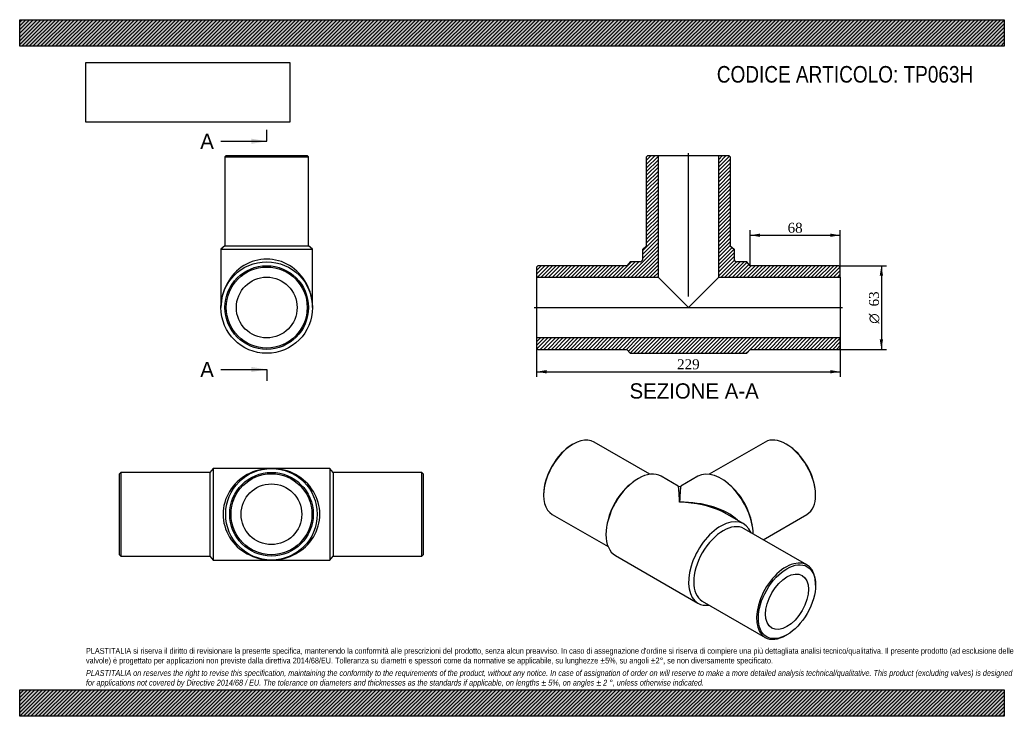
# Model space of a CAD drawing. Header units: millimetres. Extents: x 0 to 742, y 0 to 525.
import ezdxf
from ezdxf.enums import TextEntityAlignment as Align
from ezdxf.lldxf.tags import DXFTag

# ---------------------------------------------------------------- set-up
doc = ezdxf.new("R2010")
doc.units = ezdxf.units.MM
doc.header["$LTSCALE"] = 2.5
for name, color, linetype in [('Default', 7, 'Continuous'), ('DV4_Default', 7, 'Continuous'), ('TP063H', 7, 'Continuous')]:
    doc.layers.add(name, color=color, linetype=linetype)
doc.styles.add('SEACAD_Solid_Edge_ANSI', font='seans.ttf')
doc.styles.add('SEACAD_Solid_Edge_ANSI1_Symbols', font='semeca1.ttf')
doc.styles.add('SEACAD_Times_New_Roman', font='times.ttf')
tags = doc.linetypes.add('CENTER2', pattern=[28.575, 19.05, -3.175, 3.175, -3.175]).pattern_tags.tags
tags[10:11] = [DXFTag(74, 4), DXFTag(75, 0), DXFTag(340, '0'), DXFTag(46, 0.0), DXFTag(50, 0.0), DXFTag(44, 0.0), DXFTag(45, 0.0)]
tags[8:9] = [DXFTag(74, 4), DXFTag(75, 0), DXFTag(340, '0'), DXFTag(46, 0.0), DXFTag(50, 0.0), DXFTag(44, 0.0), DXFTag(45, 0.0)]
tags[6:7] = [DXFTag(74, 4), DXFTag(75, 0), DXFTag(340, '0'), DXFTag(46, 0.0), DXFTag(50, 0.0), DXFTag(44, 0.0), DXFTag(45, 0.0)]
tags[4:5] = [DXFTag(74, 4), DXFTag(75, 0), DXFTag(340, '0'), DXFTag(46, 0.0), DXFTag(50, 0.0), DXFTag(44, 0.0), DXFTag(45, 0.0)]
doc.dimstyles.new('ANSImm', dxfattribs={"dimtxt": 7.5, "dimasz": 7.5, "dimexe": 3.75, "dimexo": 0, "dimgap": 1.875, "dimtad": 1, "dimdsep": 46, "dimtxsty": 'SEACAD_Times_New_Roman', "dimblk1": '_SE_FILLED', "dimblk2": '_SE_FILLED', "dimsah": 1, "dimcen": 3.75, "dimazin": 0, "dimtfac": 0.85, "dimtdec": 3, "dimtofl": 0, "dimtmove": 0, "dimatfit": 3, "dimfxl": 1, "dimarcsym": 0})
picture_1 = doc.add_image_def('image1.jpg', size_in_pixel=(4302, 1260))

# ---------------------------------------------------------------- blocks, each defined once
blk = doc.blocks.new('SE')
at = {"layer": 'TP063H', "color": 7, "linetype": 'Continuous'}
for p, q in [((145.85, 186.79), (143.35, 183.79)), ((145.85, 186.79), (145.85, 117.79)), ((189.85, 186.79), (145.85, 186.79)), ((233.85, 186.79), (189.85, 186.79)), ((233.85, 186.79), (233.85, 117.79)), ((236.35, 183.79), (233.85, 186.79)), ((76.35, 183.79), (75.35, 182.79)), ((75.35, 121.79), (75.35, 182.79)), ((76.35, 183.79), (76.35, 120.79)), ((143.35, 183.79), (76.35, 183.79)), ((143.35, 183.79), (143.35, 120.79)), ((236.35, 183.79), (236.35, 120.79)), ((303.35, 183.79), (236.35, 183.79)), ((303.35, 120.79), (303.35, 183.79)), ((304.35, 182.79), (303.35, 183.79)), ((304.35, 182.79), (304.35, 121.79)), ((75.35, 121.79), (76.35, 120.79)), ((76.35, 120.79), (143.35, 120.79)), ((143.35, 120.79), (145.85, 117.79)), ((233.85, 117.79), (236.35, 120.79)), ((236.35, 120.79), (303.35, 120.79)), ((303.35, 120.79), (304.35, 121.79)), ((145.85, 117.79), (189.85, 117.79)), ((189.85, 117.79), (233.85, 117.79))]:
    blk.add_line(p, q, dxfattribs=at)
for radius in [34.5, 31.5, 30.5, 22.9]:
    blk.add_circle((189.85, 152.29), radius, dxfattribs=at)
for major_axis in [(36.5, 0), (-36.5, 0)]:
    blk.add_ellipse((189.85, 152.29), major_axis=major_axis, ratio=0.945205, start_param=1.570796, end_param=4.712389, dxfattribs=at)
blk = doc.blocks.new('SE1')
at = {"layer": 'TP063H', "color": 7, "linetype": 'Continuous'}
for p, q in [((417.38, 205.16), (416.68, 204.75)), ((475.24, 182.41), (433.13, 206.72)), ((562.15, 206.72), (520.04, 182.41)), ((578.6, 204.75), (577.9, 205.16)), ((496.64, 173.52), (483.78, 180.94)), ((511.5, 180.94), (498.64, 173.52)), ((461.02, 175.32), (459.73, 174.24)), ((535.55, 174.24), (534.26, 175.32)), ((395.11, 167.39), (395.11, 166.58)), ((600.17, 166.58), (600.17, 167.39)), ((401.63, 152.16), (443.74, 127.85)), ((546, 145.02), (533.14, 152.44)), ((560.64, 133.1), (593.65, 152.16)), ((443.06, 145.37), (442.76, 143.71)), ((593.65, 114.04), (546.27, 141.4)), ((552.52, 143.71), (552.22, 145.37)), ((449.28, 121.19), (511.5, 85.26)), ((600.17, 98.81), (600.17, 99.62)), ((514.77, 86.84), (562.15, 59.49)), ((577.9, 61.05), (578.6, 61.45))]:
    blk.add_line(p, q, dxfattribs=at)
blk.add_arc((497.64, 175.25), 2, 240.75109, 298.93411, dxfattribs=at)
for centre, major_axis, ratio, start_param, end_param in [((417.38, 179.44), (15.75, 27.28), 0.57735, 0, 3.141593), ((577.9, 179.44), (-15.75, 27.28), 0.57735, 3.141593, 6.283185), ((416.68, 179.85), (-15.25, -26.41), 0.57735, 3.926991, 5.497787), ((578.6, 179.85), (15.25, -26.41), 0.57735, 0.785398, 2.356194), ((466.53, 151.06), (-17.25, -29.88), 0.57735, 3.141593, 6.283185), ((528.75, 151.06), (-17.25, 29.88), 0.57735, 3.942868, 6.283185), ((464.76, 152.08), (-15.75, -27.28), 0.57735, 4.15479, 5.269988), ((497.64, 133.1), (1.01, -40.42), 0.02437, 2.341298, 3.126696), ((497.64, 133.1), (-1.01, -40.42), 0.02437, 3.156489, 3.941887), ((530.52, 152.08), (-15.75, 27.28), 0.57735, 4.15479, 5.269988), ((497.64, 133.1), (-50.2, -1.19), 0.56087, 3.645973, 4.699079), ((497.64, 133.1), (-50.2, 1.19), 0.56087, 4.033898, 4.725699), ((528.75, 115.14), (-17.25, -29.88), 0.57735, 2.721481, 6.283185), ((497.64, 133.1), (-50.2, 1.19), 0.56087, 3.9403, 4.033898), ((530.52, 114.12), (-15.75, -27.28), 0.57735, 3.141593, 6.283185), ((577.9, 86.77), (-15.75, -27.28), 0.57735, 2.356194, 6.283185), ((528.75, 115.14), (-17.25, -29.88), 0.57735, 0, 0.420111), ((577.9, 86.77), (-15.75, -27.28), 0.57735, 0, 0.785398)]:
    blk.add_ellipse(centre, major_axis=major_axis, ratio=ratio, start_param=start_param, end_param=end_param, dxfattribs=at)
for major_axis in [(15.25, 26.41), (-11.45, -19.83)]:
    blk.add_ellipse((578.6, 86.36), major_axis=major_axis, ratio=0.57735, dxfattribs=at)
blk = doc.blocks.new('SE2')
at = {"layer": 'TP063H', "color": 7, "linetype": 'Continuous'}
for p, q in [((155.8, 422.56), (154.8, 421.56)), ((154.8, 421.56), (217.8, 421.56)), ((154.8, 421.56), (154.8, 354.56)), ((155.8, 422.56), (216.8, 422.56)), ((217.8, 421.56), (216.8, 422.56)), ((217.8, 354.56), (217.8, 421.56)), ((154.8, 354.56), (151.8, 352.06)), ((151.8, 352.06), (220.8, 352.06)), ((151.8, 352.06), (151.8, 308.06)), ((154.8, 354.56), (217.8, 354.56)), ((220.8, 352.06), (217.8, 354.56)), ((220.8, 308.06), (220.8, 352.06))]:
    blk.add_line(p, q, dxfattribs=at)
for radius in [34.5, 31.5, 30.5, 22.9]:
    blk.add_circle((186.3, 308.06), radius, dxfattribs=at)
blk.add_ellipse((186.3, 308.06), major_axis=(0, -36.5), ratio=0.945205, start_param=1.570796, end_param=4.712389, dxfattribs=at)
blk = doc.blocks.new('SE4')
at = {"color": 7, "linetype": 'Continuous', "style": 'SEACAD_Solid_Edge_ANSI'}
blk.add_text('A', height=11.5, dxfattribs=at).set_placement((136.15, 439.15), align=Align.TOP_LEFT)
blk = doc.blocks.new('SE5')
at = {"color": 7, "linetype": 'Continuous', "style": 'SEACAD_Solid_Edge_ANSI'}
blk.add_text('A', height=11.5, dxfattribs=at).set_placement((136.15, 267.14), align=Align.TOP_LEFT)
blk = doc.blocks.new('SEANNOT_GROUP')
at = {"linetype": 'Continuous'}
blk.add_hatch(color=7, dxfattribs=at).paths.add_polyline_path([(174.8, 431.48), (186.3, 433.4), (174.8, 435.32)])
at = {"color": 7, "linetype": 'Continuous'}
blk.add_lwpolyline([(151.8, 433.4), (186.3, 433.4)], dxfattribs=at)
blk = doc.blocks.new('SEANNOT_GROUP1')
at = {"linetype": 'Continuous'}
blk.add_hatch(color=7, dxfattribs=at).paths.add_polyline_path([(174.8, 259.47), (186.3, 261.39), (174.8, 263.31)])
at = {"color": 7, "linetype": 'Continuous'}
blk.add_lwpolyline([(151.8, 261.39), (186.3, 261.39)], dxfattribs=at)
blk = doc.blocks.new('SE3')
at = {"layer": 'Default', "color": 7, "linetype": 'CENTER2'}
for p, q in [((186.3, 433.4), (186.3, 442.02)), ((186.3, 261.39), (186.3, 252.76))]:
    blk.add_line(p, q, dxfattribs=at)
at = {"layer": 'Default', "color": 7, "linetype": 'CENTER2', "const_width": 0.0001}
blk.add_lwpolyline([(186.3, 433.4), (186.3, 261.39)], dxfattribs=at)
at = {"layer": 'Default'}
for name in ['SE4', 'SEANNOT_GROUP', 'SE5', 'SEANNOT_GROUP1']:
    blk.add_blockref(name, (0, 0), dxfattribs=at)
blk = doc.blocks.new('SE6')
at = {"layer": 'TP063H', "linetype": 'Continuous'}
h = blk.add_hatch(dxfattribs=at)
h.set_pattern_fill('LINE', scale=0.62992, angle=45, style=0)
edge = h.paths.add_edge_path()
edge.add_line((472.79, 354.56), (469.79, 352.06))
edge.add_line((469.79, 352.06), (469.79, 344.56))
edge.add_arc((467.79, 344.56), 2, 270, 360, ccw=False)
edge.add_line((467.79, 342.56), (460.29, 342.56))
edge.add_line((460.29, 342.56), (457.79, 339.56))
edge.add_line((457.79, 339.56), (390.79, 339.56))
edge.add_line((390.79, 339.56), (389.79, 338.56))
edge.add_line((389.79, 338.56), (389.79, 330.96))
edge.add_line((389.79, 330.96), (481.39, 330.96))
edge.add_line((481.39, 330.96), (481.39, 422.56))
edge.add_line((481.39, 422.56), (473.79, 422.56))
edge.add_line((473.79, 422.56), (472.79, 421.56))
edge.add_line((472.79, 421.56), (472.79, 354.56))
h = blk.add_hatch(dxfattribs=at)
h.set_pattern_fill('LINE', scale=0.62992, angle=45, style=0)
edge = h.paths.add_edge_path()
edge.add_line((535.79, 354.56), (535.79, 421.56))
edge.add_line((535.79, 421.56), (534.79, 422.56))
edge.add_line((534.79, 422.56), (527.19, 422.56))
edge.add_line((527.19, 422.56), (527.19, 330.96))
edge.add_line((527.19, 330.96), (618.79, 330.96))
edge.add_line((618.79, 330.96), (618.79, 338.56))
edge.add_line((618.79, 338.56), (617.79, 339.56))
edge.add_line((617.79, 339.56), (550.79, 339.56))
edge.add_line((550.79, 339.56), (548.29, 342.56))
edge.add_line((548.29, 342.56), (540.79, 342.56))
edge.add_arc((540.79, 344.56), 2, 180, 270, ccw=False)
edge.add_line((538.79, 344.56), (538.79, 352.06))
edge.add_line((538.79, 352.06), (535.79, 354.56))
h = blk.add_hatch(dxfattribs=at)
h.set_pattern_fill('LINE', scale=0.62992, angle=45, style=0)
h.paths.add_polyline_path([(618.79, 277.56), (618.79, 285.16), (389.79, 285.16), (389.79, 277.56), (390.79, 276.56), (457.79, 276.56), (460.29, 273.56), (548.29, 273.56), (550.79, 276.56), (617.79, 276.56)])
at = {"layer": 'DV4_Default', "color": 7, "linetype": 'CENTER2'}
for p, q in [((504.29, 316.41), (504.29, 424.31)), ((388.04, 308.06), (620.54, 308.06))]:
    blk.add_line(p, q, dxfattribs=at)
at = {"layer": 'TP063H', "color": 7, "linetype": 'Continuous'}
for p, q in [((472.79, 421.56), (473.79, 422.56)), ((472.79, 354.56), (472.79, 421.56)), ((473.79, 422.56), (481.39, 422.56)), ((481.39, 422.56), (527.19, 422.56)), ((481.39, 422.56), (481.39, 330.96)), ((527.19, 422.56), (534.79, 422.56)), ((527.19, 330.96), (527.19, 422.56)), ((534.79, 422.56), (535.79, 421.56)), ((535.79, 421.56), (535.79, 354.56)), ((469.79, 352.06), (472.79, 354.56)), ((469.79, 344.56), (469.79, 352.06)), ((535.79, 354.56), (538.79, 352.06)), ((538.79, 352.06), (538.79, 344.56)), ((460.29, 342.56), (457.79, 339.56)), ((467.79, 342.56), (460.29, 342.56)), ((548.29, 342.56), (540.79, 342.56)), ((550.79, 339.56), (548.29, 342.56)), ((389.79, 338.56), (390.79, 339.56)), ((389.79, 338.56), (389.79, 330.96)), ((457.79, 339.56), (390.79, 339.56)), ((617.79, 339.56), (550.79, 339.56)), ((617.79, 339.56), (618.79, 338.56)), ((618.79, 330.96), (618.79, 338.56)), ((389.79, 330.96), (389.79, 285.16)), ((389.79, 330.96), (481.39, 330.96)), ((481.39, 330.96), (504.29, 308.06)), ((504.29, 308.06), (527.19, 330.96)), ((527.19, 330.96), (618.79, 330.96)), ((618.79, 330.96), (618.79, 285.16)), ((618.79, 285.16), (389.79, 285.16)), ((389.79, 285.16), (389.79, 277.56)), ((618.79, 277.56), (618.79, 285.16)), ((390.79, 276.56), (389.79, 277.56)), ((390.79, 276.56), (457.79, 276.56)), ((457.79, 276.56), (460.29, 273.56)), ((548.29, 273.56), (550.79, 276.56)), ((550.79, 276.56), (617.79, 276.56)), ((618.79, 277.56), (617.79, 276.56)), ((460.29, 273.56), (548.29, 273.56))]:
    blk.add_line(p, q, dxfattribs=at)
for centre, start, end in [((467.79, 344.56), 270, 0), ((540.79, 344.56), 180, 270)]:
    blk.add_arc(centre, 2, start, end, dxfattribs=at)
blk = doc.blocks.new('DMBLK286')
at = {"layer": 'Default', "linetype": 'Continuous'}
for points in [[(397.29, 258.42), (397.29, 260.92), (389.79, 259.67)], [(611.29, 258.42), (618.79, 259.67), (611.29, 260.92)]]:
    blk.add_hatch(color=7, dxfattribs=at).paths.add_polyline_path(points)
at = {"layer": 'Default', "color": 7, "linetype": 'Continuous'}
for p, q in [((389.79, 285.16), (389.79, 255.92)), ((618.79, 285.16), (618.79, 255.92)), ((389.79, 259.67), (618.79, 259.67))]:
    blk.add_line(p, q, dxfattribs=at)
at = {"layer": 'Default', "color": 7, "linetype": 'Continuous', "style": 'SEACAD_Times_New_Roman'}
blk.add_text('229', height=7.5, dxfattribs=at).set_placement((495.76, 269.05), align=Align.TOP_LEFT)
blk = doc.blocks.new('_SE_FILLED')
at = {"color": 0}
blk.add_line((0, 0), (-1, 0), dxfattribs=at)
blk.add_solid([(0, 0), (-1, -0.1665), (-1, 0.1665), (0, 0)], dxfattribs=at)
blk = doc.blocks.new('DMBLK287')
at = {"layer": 'Default', "linetype": 'Continuous'}
for points in [[(558.29, 363.8), (550.79, 362.55), (558.29, 361.3)], [(611.29, 363.8), (611.29, 361.3), (618.79, 362.55)]]:
    blk.add_hatch(color=7, dxfattribs=at).paths.add_polyline_path(points)
at = {"layer": 'Default', "color": 7, "linetype": 'Continuous'}
for p, q in [((550.79, 339.56), (550.79, 366.3)), ((618.79, 334.76), (618.79, 366.3)), ((550.79, 362.55), (618.79, 362.55))]:
    blk.add_line(p, q, dxfattribs=at)
at = {"layer": 'Default', "color": 7, "linetype": 'Continuous', "style": 'SEACAD_Times_New_Roman'}
blk.add_text('68', height=7.5, dxfattribs=at).set_placement((579.1, 371.93), align=Align.TOP_LEFT)
blk = doc.blocks.new('GDimGGroup')
at = {"layer": 'Default', "linetype": 'Continuous'}
for points in [[(651.06, 332.06), (649.81, 339.56), (648.56, 332.06)], [(651.06, 284.06), (648.56, 284.06), (649.81, 276.56)]]:
    blk.add_hatch(color=7, dxfattribs=at).paths.add_polyline_path(points)
at = {"layer": 'Default', "color": 7, "linetype": 'Continuous'}
for p, q in [((617.79, 339.56), (653.56, 339.56)), ((649.81, 339.56), (649.81, 276.56)), ((617.79, 276.56), (653.56, 276.56))]:
    blk.add_line(p, q, dxfattribs=at)
for s, style, p in [('63', 'SEACAD_Times_New_Roman', (640.43, 308.9)), ('O', 'SEACAD_Solid_Edge_ANSI1_Symbols', (640.43, 295.85))]:
    blk.add_text(s, height=7.5, rotation=90, dxfattribs=dict(at, style=style)).set_placement(p, align=Align.TOP_LEFT)

msp = doc.modelspace()

# ---------------------------------------------------------------- hatches: boundary and pattern name
at = {"layer": 'Default', "linetype": 'Continuous'}
h = msp.add_hatch(dxfattribs=at)
h.set_pattern_fill('LINE', scale=0.62992, angle=45, style=0)
h.paths.add_polyline_path([(742.5, 505), (742.5, 525), (0, 525), (0, 505)])
for points in [[(742.5, 505), (742.5, 525), (0, 525), (0, 505)], [(742.5, 0), (742.5, 20), (0, 20), (0, 0)]]:
    msp.add_hatch(color=7, dxfattribs=at).paths.add_polyline_path(points)
h = msp.add_hatch(dxfattribs=at)
h.set_pattern_fill('LINE', scale=0.62992, angle=45, style=0)
h.paths.add_polyline_path([(742.5, 0), (742.5, 20), (0, 20), (0, 0)])

# ---------------------------------------------------------------- linework, layer by layer
at = {"layer": 'Default', "color": 7, "linetype": 'Continuous'}
for p, q in [((0, 525), (742.5, 525)), ((0, 505), (0, 525)), ((742.5, 525), (742.5, 505)), ((742.5, 505), (0, 505)), ((0, 20), (742.5, 20)), ((0, 0), (0, 20)), ((742.5, 20), (742.5, 0)), ((742.5, 0), (0, 0))]:
    msp.add_line(p, q, dxfattribs=at)

# ---------------------------------------------------------------- block references
at = {"layer": 'Default'}
for name in ['SE3', 'SE6', 'SE2', 'GDimGGroup', 'SE1', 'SE']:
    msp.add_blockref(name, (0, 0), dxfattribs=at)

# ---------------------------------------------------------------- texts
at = {"layer": 'Default', "color": 7, "linetype": 'Continuous', "style": 'SEACAD_Solid_Edge_ANSI'}
msp.add_text('SEZIONE A-A', height=11.5, dxfattribs=at).set_placement((459.89, 250.955), align=Align.TOP_LEFT)
at = {"layer": 'Default', "attachment_point": 1}
for s, insert, char_height, width in [('{\\fArial Narrow|b0||i0||c0|p34;\\C7;\\H12.5;\\W1.;CODICE ARTICOLO: TP063H}', (525.715, 490.084), 12.5, 207.67446), ("{\\fArial Narrow|b0||i0||c0|p34;\\C7;\\H4.375;\\W1.;PLASTITALIA si riserva il diritto di revisionare la presente specifica, mantenendo la conformità alle prescrizioni del prodotto, senza alcun preavviso. In caso di assegnazione d'ordine si riserva di compiere una più dettagliata analisi tecnico/qualitativa. Il presente prodotto (ad esclusione delle \\P}{\\fArial Narrow|b0||i0||c0|p34;\\C7;\\H4.375;\\W1.;valvole) è progettato per applicazioni non previste dalla direttiva 2014/68/EU. Tolleranza su diametri e spessori come da normative se applicabile, su lunghezze ±5%, su angoli ±2°, se non diversamente specificato.\\P}{\\fArial Narrow|b0||i0||c0|p34;\\C7;\\H1.25;\\W1.;   \\P}{\\fArial Narrow|b0||i1||c0|p34;\\C7;\\H4.375;\\W1.;PLASTITALIA on reserves the right to revise this specification, maintaining the conformity to the requirements of the product, without any notice. In case of assignation of order on will reserve to make a more detailed analysis technical/qualitative. This product (excluding valves) is designed \\P}{\\fArial Narrow|b0||i1||c0|p34;\\C7;\\H4.375;\\W1.;for applications not covered by Directive 2014/68 / EU. The tolerance on diameters and thicknesses as the standards if applicable, on lengths ± 5%, on angles ± 2 °, unless otherwise indicated.\\P}", (50, 51.506), 4.375, 642.5)]:
    msp.add_mtext(s, dxfattribs=dict(at, insert=insert, char_height=char_height, width=width))

# ---------------------------------------------------------------- dimensions: what is measured, and where the dimension line sits
at = {"layer": 'Default', "color": 7, "linetype": 'Continuous'}
dim = msp.add_linear_dim(base=(618.79, 362.553), p1=(550.79, 339.562), p2=(618.79, 334.762), text='\\A1;<>', dimstyle='ANSImm', dxfattribs=at)
dim.commit()
dim.dimension.update_dxf_attribs({"geometry": 'DMBLK287', "text_midpoint": (584.79, 362.553), "dimtype": 160})
dim = msp.add_linear_dim(base=(389.79, 259.675), p1=(389.79, 285.162), p2=(618.79, 285.162), angle=0, text='\\A1;<>', dimstyle='ANSImm', dxfattribs=at)
dim.commit()
dim.dimension.update_dxf_attribs({"geometry": 'DMBLK286', "text_midpoint": (504.29, 259.675), "dimtype": 161})

# ---------------------------------------------------------------- pictures from other files: only their frames are drawn
image = msp.add_image(picture_1, insert=(50, 447.758), size_in_units=(153.643, 45))
image.dxf.flags = 7

doc.saveas('drawing.dxf')
